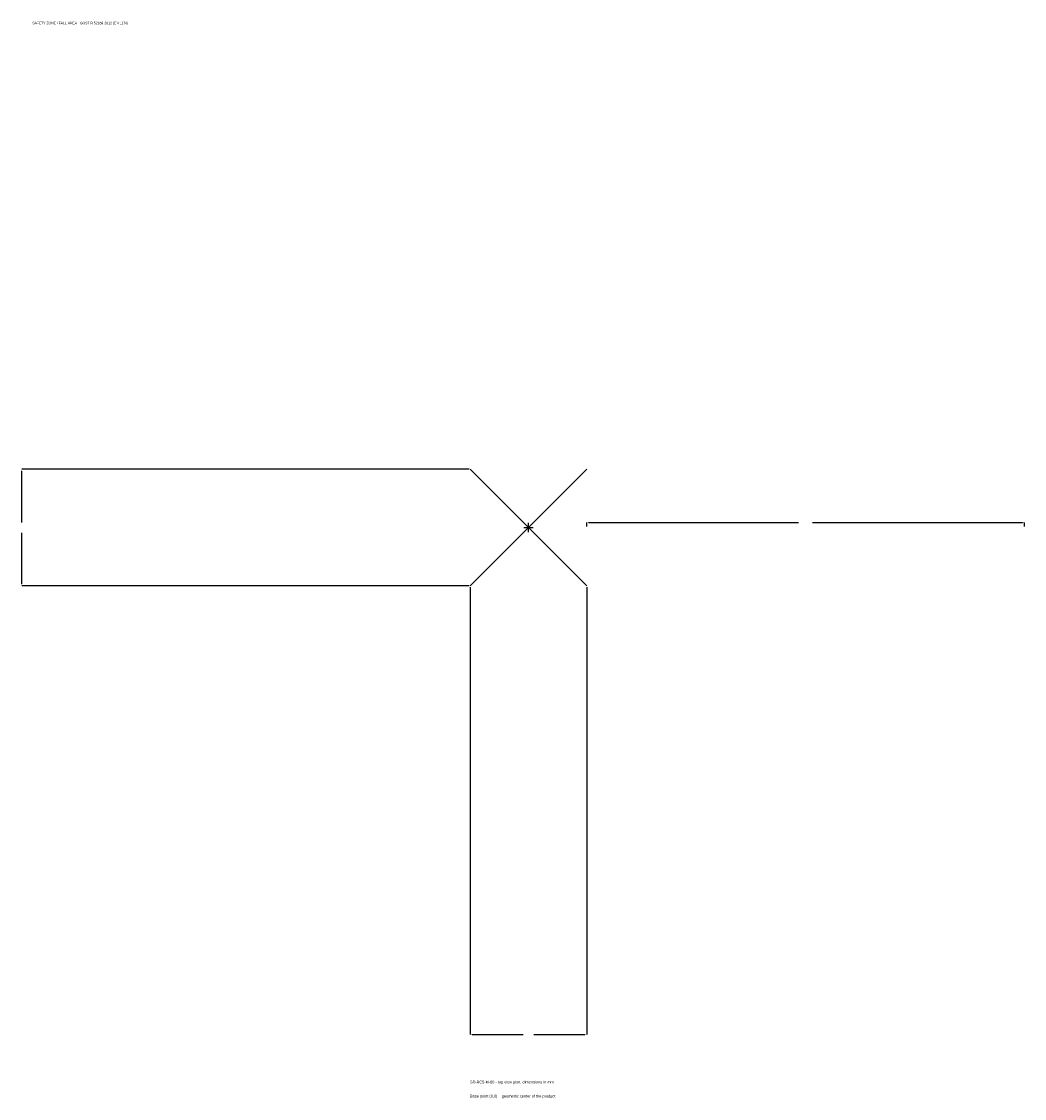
# Model space of a CAD drawing. Extents: x -1737 to 1700, y -1955 to 1733.
import ezdxf

# ---------------------------------------------------------------- set-up
doc = ezdxf.new("R2010")
doc.units = 0
for name, color, linetype in [('GP_MAF_zona_bezopasnosti', 1, 'Continuous'), ('ZSK_DANNYE', 3, 'Continuous'), ('ZSK_KONTUR', 7, 'Continuous'), ('ZSK_RAZMERY', 8, 'Continuous')]:
    doc.layers.add(name, color=color, linetype=linetype)
doc.dimstyles.new('ORION', dxfattribs={"dimtxt": 12, "dimasz": 7.2, "dimexe": 1.25, "dimexo": 3.6, "dimtad": 1, "dimcen": 2.5, "dimazin": 3, "dimtfac": 1, "dimtmove": 0, "dimatfit": 3})

# ---------------------------------------------------------------- blocks, each defined once
blk = doc.blocks.new('_CLOSEDFILLED')
at = {"color": 0, "linetype": 'BYBLOCK'}
blk.add_solid([(-1, 0.16), (0, 0), (-1, -0.16)], dxfattribs=at)
blk = doc.blocks.new('*D1')
for p, q in [((-200, -203.6), (-200, -1736)), ((200, -203.6), (200, -1736)), ((-192.8, -1736), (-18, -1736)), ((18, -1736), (192.8, -1736))]:
    blk.add_line(p, q)
at = {"layer": 'Defpoints'}
for p in [(-200, -200), (200, -200), (-200, -1736)]:
    blk.add_point(p, dxfattribs=at)
at = {"layer": 'ZSK_RAZMERY', "xscale": 7.199999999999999, "yscale": 7.199999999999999, "rotation": 180}
blk.add_blockref('_CLOSEDFILLED', (-200, -1736), dxfattribs=at)
at = {"layer": 'ZSK_RAZMERY', "xscale": 7.199999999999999, "yscale": 7.199999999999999}
blk.add_blockref('_CLOSEDFILLED', (200, -1736), dxfattribs=at)
blk = doc.blocks.new('*D2')
for p, q in [((-203.6, 200), (-1736, 200)), ((-1736, 18), (-1736, 192.8)), ((-1736, -192.8), (-1736, -18)), ((-203.6, -200), (-1736, -200))]:
    blk.add_line(p, q)
at = {"layer": 'Defpoints'}
for p in [(-200, 200), (-1736, -200), (-200, -200)]:
    blk.add_point(p, dxfattribs=at)
at = {"layer": 'ZSK_RAZMERY', "xscale": 7.199999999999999, "yscale": 7.199999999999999}
for p, rotation in [((-1736, 200), 90), ((-1736, -200), 270)]:
    blk.add_blockref('_CLOSEDFILLED', p, dxfattribs=dict(at, rotation=rotation))
blk = doc.blocks.new('*D3')
for p, q in [((200, 3.6), (200, 18)), ((207.2, 18), (926, 18)), ((974, 18), (1692.8, 18)), ((1700, 3.6), (1700, 18))]:
    blk.add_line(p, q)
at = {"layer": 'Defpoints'}
for p in [(200, 18), (200, 0), (1700, 0)]:
    blk.add_point(p, dxfattribs=at)
at = {"layer": 'ZSK_RAZMERY', "xscale": 7.199999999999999, "yscale": 7.199999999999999, "rotation": 180}
blk.add_blockref('_CLOSEDFILLED', (200, 18), dxfattribs=at)
at = {"layer": 'ZSK_RAZMERY', "xscale": 7.199999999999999, "yscale": 7.199999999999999}
blk.add_blockref('_CLOSEDFILLED', (1700, 18), dxfattribs=at)
blk = doc.blocks.new('B1')
at = {"layer": 'ZSK_KONTUR'}
for p, q in [((-200, -200), (200, 200)), ((-200, 200), (200, -200))]:
    blk.add_line(p, q, dxfattribs=at)
at = {"layer": 'ZSK_RAZMERY'}
for p, q in [((-16, 0), (16, 0)), ((0, -16), (0, 16))]:
    blk.add_line(p, q, dxfattribs=at)
at = {"layer": 'GP_MAF_zona_bezopasnosti', "color": 1}
blk.add_text('SAFETY ZONE / FALL AREA - GOST R 52169-2012 (EN 1176)', height=8.4, dxfattribs=at).set_placement((-1700, 1724))
at = {"layer": 'ZSK_RAZMERY'}
dim = blk.add_linear_dim(base=(-1736, -200), p1=(-200, -200), p2=(-200, 200), angle=90, dimstyle='ORION', dxfattribs=at)
dim.commit()
dim.dimension.update_dxf_attribs({"geometry": '*D2', "text_midpoint": (-1736, 0)})
for base, p1, p2, picture, middle in [((200, 18), (200, 0), (1700, 0), '*D3', (950, 18)), ((-200, -1736), (-200, -200), (200, -200), '*D1', (0, -1736))]:
    dim = blk.add_linear_dim(base=base, p1=p1, p2=p2, dimstyle='ORION', dxfattribs=at)
    dim.commit()
    dim.dimension.update_dxf_attribs({"geometry": picture, "text_midpoint": middle})

msp = doc.modelspace()

# ---------------------------------------------------------------- block references
msp.add_blockref('B1', (0, 0))

# ---------------------------------------------------------------- texts
at = {"layer": 'ZSK_DANNYE', "color": 3}
msp.add_text('SD-BC5-M-60 - top view plan, dimensions in mm', height=9.6, dxfattribs=at).set_placement((-200, -1904))
at = {"layer": 'ZSK_DANNYE', "color": 7}
msp.add_text('Base point (0,0) = geometric center of the product', height=9.6, dxfattribs=at).set_placement((-200, -1952))

doc.saveas('drawing.dxf')
